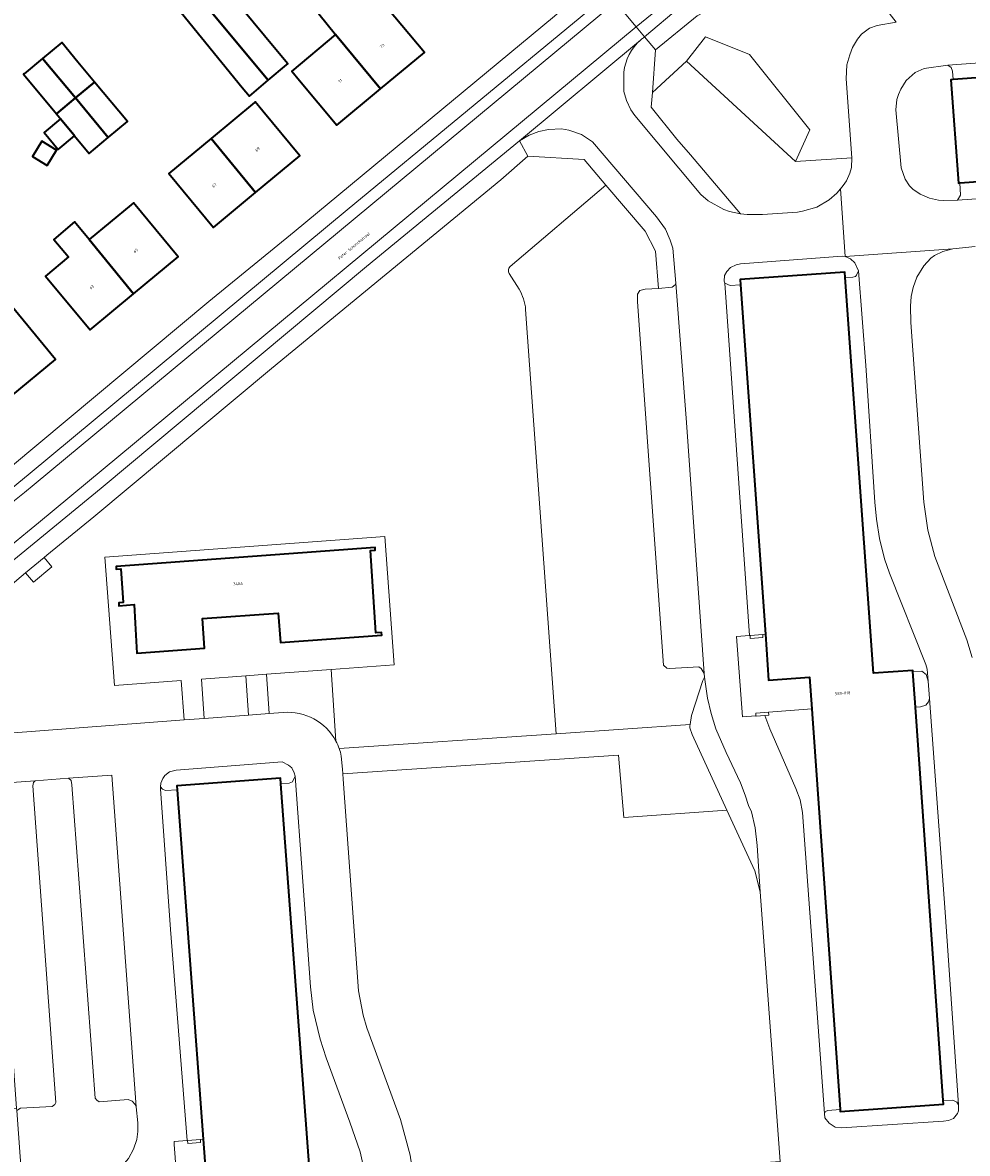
# Model space of a CAD drawing. Header units: metres. Extents: x 197700 to 204338, y 317132 to 325229.
# Tile 51 of 256: x 198762 to 198880, y 319502 to 319643. Entities that reach past the tile are written whole.
import ezdxf
from ezdxf.enums import TextEntityAlignment as Align

# ---------------------------------------------------------------- set-up
doc = ezdxf.new("R2010")
doc.units = ezdxf.units.M
for name, color, linetype, lineweight in [('B-WE-GR-BEPLANTING_CULTUUR_BODEMBEDEKKER-GV', 90, 'Continuous', 18), ('B-WE-GR-BEPLANTING_CULTUUR_HEESTERS-GV', 90, 'Continuous', 18), ('B-WE-IE-TERREINAFSCHEIDING_KUNSTMATIG_MUUR-GV', 90, 'Continuous', 18), ('B-WE-OG-BEBOUWING-GV', 7, 'Continuous', 35), ('B-WE-OG-BEBOUWING-T18', 10, 'Continuous', 18), ('B-WE-OG-TERREIN_CULTUURSCHEIDING-GV', 7, 'Continuous', 18), ('B-WE-OG-TERREIN_ERF-GV', 7, 'Continuous', 18), ('B-WE-OG-TOPOGRAFIE-T18', 10, 'Continuous', 18), ('B-WE-VH-VERHARDING_ASFALT-GV', 252, 'Continuous', 18), ('B-WE-VH-VERHARDING_BETONSTRAATSTEEN-GV', 252, 'Continuous', 18), ('B-WE-VH-VERHARDING_GRASBETONSTEEN-GV', 70, 'Continuous', 18), ('B-WE-VH-VERHARDING_TEGEL-GV', 252, 'Continuous', 18)]:
    doc.layers.add(name, color=color, linetype=linetype, lineweight=lineweight)
doc.styles.add('NLCS-ISO-M200-T18', font='NLCS-ISO.ttf', dxfattribs={"height": 0.36})

msp = doc.modelspace()

# ---------------------------------------------------------------- linework, layer by layer
at = {"layer": 'B-WE-GR-BEPLANTING_CULTUUR_BODEMBEDEKKER-GV'}
msp.add_lwpolyline([(198865.986, 319626.494), (198858.966, 319626.068), (198845.318, 319638.584), (198841.05, 319634.69), (198840.918, 319632.836), (198844.104, 319628.86), (198845.823, 319626.873), (198852.089, 319619.52), (198852.89, 319619.427), (198854.841, 319619.443), (198859.191, 319619.73), (198859.84, 319619.836), (198861.637, 319620.352), (198863.18, 319621.265), (198864.123, 319622.074), (198864.58, 319622.627), (198864.915, 319623.032), (198865.309, 319623.636), (198865.752, 319624.59), (198865.946, 319625.292)], close=True, dxfattribs=at)
for points in [[(198768.041, 319548.947), (198763.866, 319548.639), (198763.663, 319548.434), (198763.565, 319547.983), (198766.432, 319508.412), (198766.333, 319508.16), (198765.984, 319507.908), (198762.035, 319507.683), (198761.555, 319507.399), (198762.179, 319498.786)], [(198774.204, 319500), (198774.54, 319500.255), (198775.532, 319501.412), (198776.174, 319502.567), (198776.566, 319503.771), (198776.711, 319504.773), (198776.703, 319505.874), (198776.489, 319507.874), (198776.387, 319508.174), (198775.984, 319508.572), (198775.483, 319508.769), (198771.884, 319508.496), (198771.582, 319508.694), (198771.38, 319508.943), (198768.467, 319548.114), (198768.363, 319548.664), (198768.041, 319548.947)]]:
    msp.add_lwpolyline(points, dxfattribs=at)
at = {"layer": 'B-WE-GR-BEPLANTING_CULTUUR_HEESTERS-GV'}
msp.add_lwpolyline([(198845.318, 319638.584), (198858.966, 319626.068), (198860.749, 319630.003), (198853.191, 319639.45), (198847.68, 319641.655)], close=True, dxfattribs=at)
for points in [[(198847.508, 319562.025), (198847.153, 319562.674), (198846.852, 319562.872), (198843.252, 319562.65), (198842.852, 319562.697), (198842.448, 319563.095), (198839.194, 319608.52), (198839.187, 319609.471), (198839.484, 319609.923), (198840.134, 319610.078), (198841.834, 319610.189), (198841.452, 319614.84), (198840.136, 319617.334), (198835.247, 319623.089), (198823.264, 319612.909)], [(198823.155, 319612.057), (198824.391, 319610.084)], [(198825.203, 319607.556), (198829.002, 319554.52), (198845.776, 319555.674), (198845.943, 319556.81), (198847.364, 319561.174), (198847.561, 319561.576), (198847.508, 319562.025)]]:
    msp.add_lwpolyline(points, dxfattribs=at)
for points in [[(198823.264, 319612.909, 0.370271), (198823.155, 319612.057)], [(198824.391, 319610.084, -0.1119448), (198825.203, 319607.556)]]:
    msp.add_lwpolyline(points, format="xyb", dxfattribs=at)
at = {"layer": 'B-WE-IE-TERREINAFSCHEIDING_KUNSTMATIG_MUUR-GV'}
for points in [[(198854.855, 319566.93), (198853.259, 319566.812), (198853.288, 319566.433), (198854.883, 319566.551)], [(198855.13, 319556.793), (198855.607, 319556.828), (198855.578, 319557.207), (198853.983, 319557.089), (198854.007, 319556.76), (198854.011, 319556.71), (198855.112, 319556.791)], [(198784.559, 319503.418), (198784.531, 319503.797), (198782.935, 319503.679), (198782.964, 319503.3)]]:
    msp.add_lwpolyline(points, close=True, dxfattribs=at)
at = {"layer": 'B-WE-OG-BEBOUWING-GV'}
for points in [[(198807.048, 319635.126), (198812.539, 319639.697), (198806.902, 319646.469), (198804.697, 319649.099), (198799.344, 319644.516), (198801.427, 319641.911)], [(198784.399, 319646.556), (198793.018, 319636.203), (198795.306, 319638.132), (198795.464, 319638.265), (198793.979, 319640.049), (198789.709, 319645.178), (198786.868, 319648.59)], [(198784.399, 319646.556), (198782.111, 319644.671), (198789.739, 319635.32), (198790.648, 319634.205), (198793.018, 319636.203)], [(198879.505, 319623.379), (198928.897, 319626.968), (198933.857, 319627.329), (198983.807, 319630.959), (198984.217, 319630.989), (198983.28, 319643.893), (198982.866, 319643.863), (198936.758, 319640.511), (198932.574, 319640.207), (198932.72, 319638.212), (198929.228, 319637.959), (198929.083, 319639.953), (198927.948, 319639.871), (198924.9, 319639.649), (198878.664, 319636.289), (198878.378, 319636.269), (198879.315, 319623.365)], [(198807.048, 319635.126), (198801.427, 319641.911), (198795.958, 319637.359), (198796.936, 319636.184), (198801.596, 319630.587)], [(198764.799, 319638.943), (198768.903, 319633.998), (198771.291, 319635.978), (198769.207, 319638.491), (198767.188, 319640.924)], [(198766.512, 319632.016), (198768.903, 319633.998), (198764.799, 319638.943), (198762.489, 319637.026), (198762.41, 319636.961)], [(198768.903, 319633.998), (198773.006, 319629.055), (198775.392, 319631.034), (198771.291, 319635.978)], [(198768.903, 319633.998), (198766.512, 319632.016), (198766.898, 319631.55), (198767.036, 319631.384), (198768.697, 319629.382), (198768.802, 319629.255), (198770.614, 319627.071), (198773.006, 319629.055)], [(198791.282, 319633.433), (198791.28, 319633.431), (198785.874, 319628.939), (198791.414, 319622.157), (198796.975, 319626.778), (198792.34, 319632.357), (198791.379, 319633.513)], [(198768.802, 319629.255), (198768.697, 319629.382), (198767.036, 319631.384), (198764.99, 319629.687), (198766.757, 319627.558)], [(198765.369, 319625.551), (198766.54, 319627.481), (198764.706, 319628.593), (198763.536, 319626.663)], [(198785.874, 319628.939), (198780.574, 319624.535), (198786.17, 319617.8), (198791.414, 319622.157)], [(198770.628, 319616.293), (198776.165, 319609.489), (198781.759, 319614.132), (198776.156, 319620.882), (198775.861, 319620.637)], [(198770.628, 319616.293), (198768.769, 319618.497), (198766.188, 319616.299), (198768.013, 319614.122), (198765.14, 319611.737), (198770.743, 319604.988), (198776.165, 319609.489)], [(198755.318, 319603.527), (198760.865, 319596.723), (198766.41, 319601.307), (198760.816, 319608.073), (198757.067, 319612.67), (198751.539, 319608.162), (198752.826, 319606.583)], [(198873.948, 319557.838), (198873.633, 319562.292), (198873.624, 319562.416), (198868.684, 319562.066), (198865.18, 319611.547), (198865.133, 319612.221), (198852.045, 319611.294), (198852.09, 319610.653), (198855.184, 319566.955), (198855.591, 319561.208), (198860.7, 319561.57), (198860.98, 319557.609), (198861.022, 319557.018), (198864.527, 319507.531), (198864.544, 319507.286), (198877.462, 319508.201), (198877.429, 319508.662)], [(198776.372, 319568.354), (198776.591, 319564.575), (198785.051, 319565.203), (198784.774, 319568.937), (198794.271, 319569.603), (198794.539, 319565.911), (198807.203, 319566.841), (198807.177, 319567.181), (198806.473, 319567.112), (198805.782, 319577.416), (198806.404, 319577.46), (198806.38, 319577.802), (198773.976, 319575.401), (198774, 319575.069), (198774.562, 319575.11), (198774.867, 319570.917), (198774.31, 319570.872), (198774.338, 319570.523), (198776.237, 319570.688)], [(198807.196, 319445.333), (198803.499, 319494.994), (198803.179, 319499.287), (198798.264, 319498.94), (198794.596, 319548.236), (198794.542, 319548.95), (198781.573, 319547.985), (198781.61, 319547.494), (198784.86, 319503.822), (198785.275, 319498.24), (198785.289, 319498.058), (198790.116, 319498.417), (198790.411, 319494.458), (198790.45, 319493.933), (198794.154, 319444.156), (198794.155, 319444.151), (198807.213, 319445.098)]]:
    msp.add_lwpolyline(points, close=True, dxfattribs=at)
at = {"layer": 'B-WE-OG-TERREIN_CULTUURSCHEIDING-GV'}
for points in [[(198871.541, 319643.465), (198866.609, 319649.829), (198862.781, 319654.534), (198857.217, 319649.983), (198846.667, 319644.281), (198841.426, 319639.994), (198841.05, 319634.69), (198845.318, 319638.584), (198847.68, 319641.655), (198853.191, 319639.45), (198860.749, 319630.003), (198858.966, 319626.068), (198865.986, 319626.494), (198865.298, 319636.396), (198865.383, 319638.148), (198865.723, 319639.402), (198866.065, 319640.306), (198866.706, 319641.362), (198867.2, 319641.967), (198868.195, 319642.726), (198869.142, 319643.035)], [(198790.552, 319556.839), (198793.109, 319557.031), (198792.794, 319561.952), (198790.197, 319561.761)], [(198857.02, 319501.025), (198854.544, 319534.743), (198853.876, 319537.391), (198850.373, 319544.977), (198837.474, 319544.044), (198836.81, 319551.845), (198802.348, 319549.495), (198802.386, 319548.851), (198804.304, 319522.364), (198804.876, 319519.315), (198805.336, 319517.766), (198809.564, 319506.281), (198810.745, 319501.834), (198811.355, 319497.88)]]:
    msp.add_lwpolyline(points, close=True, dxfattribs=at)
for points in [[(198823.264, 319612.909), (198835.247, 319623.089), (198832.522, 319626.296), (198825.466, 319626.702), (198822.085, 319623.778), (198793.429, 319600.173), (198771.195, 319581.615), (198765.323, 319576.823), (198764.979, 319576.536), (198765.941, 319575.385), (198763.637, 319573.462), (198762.676, 319574.614), (198756.32, 319569.309), (198751.148, 319564.772), (198743.641, 319557.867), (198740.71, 319554.946), (198747.29, 319552.48)], [(198881.416, 319615.442), (198878.617, 319615.125), (198877.368, 319614.817), (198876.321, 319614.309), (198875.874, 319613.956), (198874.979, 319613), (198874.139, 319611.593), (198873.647, 319610.289), (198873.405, 319609.186), (198873.313, 319607.984), (198873.376, 319605.932), (198874.977, 319583.47), (198875.5, 319579.97), (198876.373, 319576.672), (198880.394, 319566.237), (198881.059, 319564.039)], [(198824.391, 319610.084), (198823.155, 319612.057)], [(198801.895, 319552.654), (198829.002, 319554.52), (198825.203, 319607.556)], [(198747.29, 319552.48), (198747.277, 319552.685), (198747.473, 319553.237), (198748.171, 319553.542), (198752.272, 319553.767), (198760.085, 319554.55), (198782.479, 319556.232), (198782.121, 319561.156), (198773.78, 319560.529), (198772.581, 319576.579), (198807.575, 319579.177), (198808.75, 319563.124), (198800.884, 319562.546), (198801.48, 319553.595)]]:
    msp.add_lwpolyline(points, dxfattribs=at)
for points in [[(198823.155, 319612.057, -0.370271), (198823.264, 319612.909)], [(198825.203, 319607.556, 0.1119448), (198824.391, 319610.084)], [(198801.48, 319553.595, -0.0370235), (198801.895, 319552.654)]]:
    msp.add_lwpolyline(points, format="xyb", dxfattribs=at)
at = {"layer": 'B-WE-OG-TERREIN_ERF-GV'}
for points in [[(198776.43, 319672.456), (198781.763, 319676.866), (198787.189, 319670.304), (198789.894, 319666.915), (198789.936, 319666.864), (198784.582, 319662.436), (198781.8, 319665.848), (198776.309, 319661.307), (198779.121, 319657.92), (198786.868, 319648.59), (198789.709, 319645.178), (198793.979, 319640.049), (198795.464, 319638.265), (198795.306, 319638.132), (198793.018, 319636.203), (198790.648, 319634.205), (198789.739, 319635.32), (198782.111, 319644.671), (198778.132, 319649.549), (198780.458, 319651.44), (198773.47, 319660.101), (198775.757, 319661.974), (198770.883, 319667.869)], [(198806.902, 319646.469), (198812.539, 319639.697), (198807.048, 319635.126), (198801.596, 319630.587), (198796.936, 319636.184), (198795.958, 319637.359), (198801.427, 319641.911), (198799.344, 319644.516), (198804.697, 319649.099)], [(198771.291, 319635.978), (198775.392, 319631.034), (198773.006, 319629.055), (198770.614, 319627.071), (198768.802, 319629.255), (198766.757, 319627.558), (198764.99, 319629.687), (198767.036, 319631.384), (198766.898, 319631.55), (198766.512, 319632.016), (198762.41, 319636.961), (198762.489, 319637.026), (198764.799, 319638.943), (198767.188, 319640.924), (198769.207, 319638.491)], [(198791.414, 319622.157), (198786.17, 319617.8), (198780.574, 319624.535), (198785.874, 319628.939), (198791.28, 319633.431), (198791.282, 319633.433), (198791.379, 319633.513), (198792.34, 319632.357), (198796.975, 319626.778)], [(198765.369, 319625.551), (198763.536, 319626.663), (198764.706, 319628.593), (198766.54, 319627.481)], [(198766.188, 319616.299), (198768.769, 319618.497), (198770.628, 319616.293), (198775.861, 319620.637), (198776.156, 319620.882), (198781.759, 319614.132), (198776.165, 319609.489), (198770.743, 319604.988), (198765.14, 319611.737), (198768.013, 319614.122)], [(198760.865, 319596.723), (198755.46, 319592.254), (198749.866, 319599.02), (198752.653, 319601.324), (198750.152, 319604.306), (198752.826, 319606.583), (198751.539, 319608.162), (198757.067, 319612.67), (198760.816, 319608.073), (198766.41, 319601.307)]]:
    msp.add_lwpolyline(points, close=True, dxfattribs=at)
msp.add_lwpolyline([(198750.102, 319578.979), (198785.57, 319608.532), (198796.266, 319617.259), (198828.8, 319644.24)], dxfattribs=at)
at = {"layer": 'B-WE-VH-VERHARDING_ASFALT-GV'}
for points in [[(198940.592, 319732.453), (198836.434, 319645.988), (198839.029, 319642.873), (198843.48, 319646.565), (198855.73, 319653.437), (198864.407, 319660.776)], [(198836.434, 319645.988), (198835.578, 319647.016), (198832.998, 319644.867), (198802.901, 319620.003), (198763.254, 319587.07), (198757.234, 319582.177), (198747.683, 319574.159), (198738.289, 319565.391), (198734.263, 319561.462), (198729.394, 319556.476), (198726.018, 319552.701), (198723.333, 319550.332), (198722.921, 319550.005), (198710.574, 319535.937), (198693.392, 319517.11), (198689.169, 319512.629), (198685.393, 319509.002), (198681.314, 319505.522), (198678.228, 319503.2), (198676.137, 319501.736), (198672.379, 319499.278), (198666.871, 319496.187), (198610.883, 319466.624)], [(198843.48, 319646.565), (198839.029, 319642.873), (198840.06, 319641.634), (198844.528, 319645.377)], [(198764.289, 319580.875), (198839.029, 319642.873), (198836.434, 319645.988), (198763.758, 319585.656)], [(198763.758, 319585.656), (198836.434, 319645.988)], [(198871.541, 319643.465), (198869.142, 319643.035), (198868.195, 319642.726), (198867.2, 319641.967), (198866.706, 319641.362), (198866.065, 319640.306), (198865.723, 319639.402), (198865.383, 319638.148), (198865.298, 319636.396), (198865.986, 319626.494), (198865.946, 319625.292), (198865.752, 319624.59), (198865.309, 319623.636), (198864.915, 319623.032), (198864.58, 319622.627), (198865.167, 319614.189), (198878.617, 319615.125), (198881.416, 319615.442)], [(198839.029, 319642.873), (198764.289, 319580.875)], [(198839.92, 319641.516), (198840.06, 319641.634), (198839.029, 319642.873)], [(198615.82, 319458.004), (198672.063, 319491.119), (198675.469, 319493.014), (198676.921, 319493.912), (198680.678, 319496.557), (198681.631, 319497.306), (198682.532, 319497.754), (198695.945, 319509.268), (198697.036, 319510.626), (198708.161, 319522.759), (198715.757, 319531.315), (198728.369, 319545.208), (198735.67, 319553.012), (198739.943, 319557.244), (198745.759, 319562.836), (198750.084, 319566.767), (198760.479, 319575.691), (198772.121, 319585.224), (198805.3, 319612.91), (198824.453, 319628.647), (198839.586, 319641.238)], [(198839.586, 319641.238), (198824.453, 319628.647), (198825.649, 319629.355), (198826.846, 319629.813), (198828.045, 319630.072), (198829.696, 319630.132), (198830.597, 319629.988), (198832.201, 319629.447), (198833.558, 319628.504), (198841.574, 319619.145), (198842.685, 319617.601), (198843.294, 319616.203), (198843.601, 319615.204), (198843.979, 319610.852), (198845.298, 319593.444), (198847.508, 319562.025), (198847.561, 319561.576), (198847.929, 319558.976), (198848.392, 319557.027), (198849.005, 319555.129), (198850.275, 319552.183), (198852.051, 319548.39), (198852.662, 319546.843), (198853.07, 319545.545), (198853.427, 319544.746), (198853.89, 319542.747), (198854.155, 319540.546), (198854.544, 319534.743)], [(198903.926, 319622.942), (198879.188, 319621.237), (198877.476, 319621.174), (198876.825, 319621.22), (198875.724, 319621.463), (198874.519, 319621.956), (198873.615, 319622.601), (198873.212, 319622.999), (198872.656, 319623.847), (198872.146, 319625.244), (198871.498, 319632.498), (198871.639, 319633.8), (198871.818, 319634.45), (198872.113, 319635.103), (198872.773, 319636.159), (198873.917, 319637.167), (198875.041, 319637.68), (198877.983, 319638.08), (198909.861, 319640.447)], [(198881.059, 319564.039), (198880.394, 319566.237), (198876.373, 319576.672), (198875.5, 319579.97), (198874.977, 319583.47), (198873.376, 319605.932), (198873.313, 319607.984), (198873.405, 319609.186), (198873.647, 319610.289), (198874.139, 319611.593), (198874.979, 319613), (198875.874, 319613.956), (198876.321, 319614.309), (198877.368, 319614.817), (198878.617, 319615.125), (198865.167, 319614.189), (198864.58, 319622.627), (198864.123, 319622.074), (198863.18, 319621.265), (198861.637, 319620.352), (198859.84, 319619.836), (198859.191, 319619.73), (198854.841, 319619.443), (198852.89, 319619.427), (198852.089, 319619.52), (198850.687, 319619.808), (198849.984, 319620.053), (198848.024, 319621.136), (198847.116, 319621.93), (198838.876, 319631.817), (198838.37, 319632.514), (198837.81, 319633.66), (198837.499, 319634.809), (198837.464, 319637.228)], [(198794.894, 319557.165), (198793.109, 319557.031), (198790.552, 319556.839), (198785.014, 319556.423), (198782.479, 319556.232), (198760.085, 319554.55), (198752.272, 319553.767), (198755.534, 319507.242), (198761.535, 319507.68), (198758.612, 319548.252), (198763.866, 319548.639), (198768.041, 319548.947), (198773.46, 319549.347), (198776.489, 319507.874), (198776.703, 319505.874), (198776.711, 319504.773), (198776.566, 319503.771), (198776.174, 319502.567), (198775.532, 319501.412), (198774.54, 319500.255), (198774.204, 319500)], [(198787.701, 319435.505), (198813.943, 319437.51), (198815.244, 319437.607), (198815.644, 319437.657), (198811.754, 319491.997), (198811.55, 319495.227), (198811.355, 319497.88), (198810.745, 319501.834), (198809.564, 319506.281), (198805.336, 319517.766), (198804.876, 319519.315), (198804.304, 319522.364), (198802.386, 319548.851), (198802.348, 319549.495), (198802.314, 319550.087), (198802.152, 319551.721)], [(198781.964, 319493.829), (198781.268, 319503.174), (198781.24, 319503.553), (198782.888, 319503.675), (198780.793, 319530.023), (198779.525, 319547.633), (198779.558, 319547.884), (198779.571, 319548.334), (198779.817, 319548.936), (198780.064, 319549.289), (198780.661, 319549.742), (198781.511, 319549.948), (198794.759, 319550.982), (198795.562, 319550.587), (198795.964, 319550.239), (198796.268, 319549.641), (198796.379, 319549.212), (198798.299, 319522.876), (198798.618, 319519.975), (198799.492, 319516.328), (198800.259, 319513.98), (198803.214, 319505.941), (198804.489, 319502.245), (198805, 319500)], [(198854.544, 319534.743), (198857.02, 319501.025), (198857.334, 319499.283), (198857.684, 319498.982), (198858.483, 319498.88), (198861.485, 319499.075), (198868.914, 319499.557), (198871.473, 319499.723), (198875.544, 319499.987), (198875.746, 319500), (198879.435, 319500.315), (198880.583, 319500.522)]]:
    msp.add_lwpolyline(points, dxfattribs=at)
for points in [[(198837.464, 319637.228, -0.1804327), (198839.586, 319641.238)], [(198839.586, 319641.238, -0.015908), (198839.92, 319641.516)], [(198763.758, 319585.656, 0.0359616), (198726.534, 319551.482)], [(198726.534, 319551.482, -0.0359616), (198763.758, 319585.656)], [(198722.622, 319541.21, -0.0421955), (198764.289, 319580.875)], [(198764.289, 319580.875, 0.0421955), (198722.622, 319541.21)], [(198801.48, 319553.595, 0.2997251), (198794.894, 319557.165)], [(198801.895, 319552.654, 0.0370235), (198801.48, 319553.595)], [(198802.152, 319551.721, 0.0353451), (198801.895, 319552.654)]]:
    msp.add_lwpolyline(points, format="xyb", dxfattribs=at)
msp.add_lwpolyline([(198865.167, 319614.189), (198865.82, 319613.893), (198866.373, 319613.396), (198866.83, 319612.398), (198867.759, 319600.542), (198868.874, 319583.482), (198869.089, 319581.331), (198869.455, 319578.931), (198870.072, 319576.382), (198870.684, 319574.584), (198875.262, 319563.151), (198875.416, 319562.602), (198875.547, 319561.089), (198875.686, 319558.925), (198877.671, 319532.186), (198879.333, 319508.123), (198879.338, 319507.372), (198879.19, 319507.021), (198878.693, 319506.417), (198878.095, 319506.163), (198877.445, 319506.059), (198864.695, 319505.227), (198863.895, 319505.322), (198863.14, 319505.819), (198862.636, 319506.515), (198862.559, 319507.051), (198859.829, 319544.686), (198859.519, 319546.235), (198859.009, 319547.684), (198855.758, 319555.121), (198855.13, 319556.793), (198855.112, 319556.791), (198854.011, 319556.71), (198854.007, 319556.76), (198852.312, 319556.635), (198851.564, 319566.687), (198853.178, 319566.806), (198850.091, 319610.86), (198850.032, 319611.102), (198850.076, 319611.792), (198850.374, 319612.295), (198850.82, 319612.797), (198851.518, 319613.152), (198852.067, 319613.255), (198864.766, 319614.236)], close=True, dxfattribs=at)
at = {"layer": 'B-WE-VH-VERHARDING_BETONSTRAATSTEEN-GV'}
for points in [[(198877.983, 319638.08), (198878.415, 319637.796), (198878.568, 319637.346), (198878.664, 319636.289), (198924.9, 319639.649), (198925.133, 319640.862), (198924.662, 319640.921), (198924.702, 319641.239), (198924.769, 319641.23), (198924.751, 319641.473), (198909.861, 319640.447)], [(198928.897, 319626.968), (198879.505, 319623.379), (198879.572, 319621.838), (198879.188, 319621.237), (198903.926, 319622.942), (198930.108, 319624.852), (198929.225, 319625.23), (198928.972, 319625.578)], [(198865.18, 319611.547), (198868.684, 319562.066), (198873.624, 319562.416), (198873.633, 319562.292), (198874.768, 319562.348), (198875.271, 319561.9), (198875.547, 319561.089), (198875.416, 319562.602), (198875.262, 319563.151), (198870.684, 319574.584), (198870.072, 319576.382), (198869.455, 319578.931), (198869.089, 319581.331), (198868.874, 319583.482), (198867.759, 319600.542), (198866.83, 319612.398), (198866.584, 319611.846), (198866.435, 319611.695), (198866.135, 319611.593)], [(198843.979, 319610.852), (198843.882, 319610.652), (198843.534, 319610.349), (198841.834, 319610.189), (198840.134, 319610.078), (198839.484, 319609.923), (198839.187, 319609.471), (198839.194, 319608.52), (198842.448, 319563.095), (198842.852, 319562.697), (198843.252, 319562.65), (198846.852, 319562.872), (198847.153, 319562.674), (198847.508, 319562.025), (198845.298, 319593.444)], [(198852.09, 319610.653), (198850.786, 319610.545), (198850.091, 319610.86), (198853.178, 319566.806), (198853.259, 319566.812), (198854.855, 319566.93), (198855.184, 319566.955)], [(198860.7, 319561.57), (198855.591, 319561.208), (198855.184, 319566.955), (198854.855, 319566.93), (198854.883, 319566.551), (198853.288, 319566.433), (198853.259, 319566.812), (198853.178, 319566.806), (198851.564, 319566.687), (198852.312, 319556.635), (198854.007, 319556.76), (198853.983, 319557.089), (198855.578, 319557.207), (198860.98, 319557.609)], [(198847.561, 319561.576), (198847.364, 319561.174), (198845.943, 319556.81), (198845.776, 319555.674), (198845.751, 319555.508), (198845.753, 319555.258), (198846.009, 319554.409), (198850.373, 319544.977), (198853.876, 319537.391), (198854.544, 319534.743), (198854.155, 319540.546), (198853.89, 319542.747), (198853.427, 319544.746), (198853.07, 319545.545), (198852.662, 319546.843), (198852.051, 319548.39), (198850.275, 319552.183), (198849.005, 319555.129), (198848.392, 319557.027), (198847.929, 319558.976)], [(198873.948, 319557.838), (198877.429, 319508.662), (198878.628, 319508.718), (198879.13, 319508.472), (198879.333, 319508.123), (198877.671, 319532.186), (198875.686, 319558.925), (198875.594, 319558.499), (198875.246, 319558.097), (198874.598, 319557.892)], [(198864.527, 319507.531), (198861.022, 319557.018), (198860.98, 319557.609), (198855.578, 319557.207), (198855.607, 319556.828), (198855.13, 319556.793), (198855.758, 319555.121), (198859.009, 319547.684), (198859.519, 319546.235), (198859.829, 319544.686), (198862.559, 319507.051), (198862.681, 319507.267), (198862.98, 319507.419)], [(198763.866, 319548.639), (198758.612, 319548.252), (198761.535, 319507.68), (198761.555, 319507.399), (198762.035, 319507.683), (198765.984, 319507.908), (198766.333, 319508.16), (198766.432, 319508.412), (198763.565, 319547.983), (198763.663, 319548.434)], [(198776.489, 319507.874), (198773.46, 319549.347), (198768.041, 319548.947), (198768.363, 319548.664), (198768.467, 319548.114), (198771.38, 319508.943), (198771.582, 319508.694), (198771.884, 319508.496), (198775.483, 319508.769), (198775.984, 319508.572), (198776.387, 319508.174)], [(198794.596, 319548.236), (198798.264, 319498.94), (198803.179, 319499.287), (198804.504, 319499.447), (198804.918, 319499.282), (198805.168, 319498.913), (198805, 319500), (198804.489, 319502.245), (198803.214, 319505.941), (198800.259, 319513.98), (198799.492, 319516.328), (198798.618, 319519.975), (198798.299, 319522.876), (198796.379, 319549.212), (198796.026, 319548.488), (198795.627, 319548.336)], [(198781.61, 319547.494), (198780.177, 319547.437), (198779.776, 319547.585), (198779.558, 319547.884), (198779.525, 319547.633), (198780.793, 319530.023), (198782.888, 319503.675), (198782.935, 319503.679), (198784.531, 319503.797), (198784.86, 319503.822)], [(198790.411, 319494.458), (198790.116, 319498.417), (198785.289, 319498.058), (198785.275, 319498.24), (198784.86, 319503.822), (198784.531, 319503.797), (198784.559, 319503.418), (198782.964, 319503.3), (198782.935, 319503.679), (198782.888, 319503.675), (198781.24, 319503.553), (198781.268, 319503.174), (198781.964, 319493.829), (198781.992, 319493.45), (198783.687, 319493.577), (198783.659, 319493.956), (198785.254, 319494.074)]]:
    msp.add_lwpolyline(points, close=True, dxfattribs=at)
at = {"layer": 'B-WE-VH-VERHARDING_GRASBETONSTEEN-GV'}
msp.add_lwpolyline([(198785.014, 319556.423), (198790.552, 319556.839), (198790.197, 319561.761), (198784.664, 319561.354)], close=True, dxfattribs=at)
msp.add_lwpolyline([(198801.48, 319553.595), (198800.884, 319562.546), (198792.794, 319561.952), (198793.109, 319557.031), (198794.894, 319557.165)], dxfattribs=at)
msp.add_lwpolyline([(198794.894, 319557.165, -0.2997251), (198801.48, 319553.595)], format="xyb", dxfattribs=at)
at = {"layer": 'B-WE-VH-VERHARDING_TEGEL-GV'}
for points in [[(198721.227, 319551.02), (198722.921, 319550.005), (198723.333, 319550.332), (198726.018, 319552.701), (198729.394, 319556.476), (198734.263, 319561.462), (198738.289, 319565.391), (198747.683, 319574.159), (198757.234, 319582.177), (198763.254, 319587.07), (198802.901, 319620.003), (198832.998, 319644.867), (198831.237, 319646.357), (198828.8, 319644.24), (198796.266, 319617.259), (198785.57, 319608.532), (198750.102, 319578.979), (198742.941, 319572.777), (198733.944, 319564.212), (198729.919, 319560.183)], [(198879.505, 319623.379), (198879.315, 319623.365), (198878.378, 319636.269), (198878.664, 319636.289), (198878.568, 319637.346), (198878.415, 319637.796), (198877.983, 319638.08), (198875.041, 319637.68), (198873.917, 319637.167), (198872.773, 319636.159), (198872.113, 319635.103), (198871.818, 319634.45), (198871.639, 319633.8), (198871.498, 319632.498), (198872.146, 319625.244), (198872.656, 319623.847), (198873.212, 319622.999), (198873.615, 319622.601), (198874.519, 319621.956), (198875.724, 319621.463), (198876.825, 319621.22), (198877.476, 319621.174), (198879.188, 319621.237), (198879.572, 319621.838)], [(198824.453, 319628.647), (198825.466, 319626.702), (198832.522, 319626.296), (198835.247, 319623.089), (198840.136, 319617.334), (198841.452, 319614.84), (198841.834, 319610.189), (198843.534, 319610.349), (198843.882, 319610.652), (198843.979, 319610.852), (198843.601, 319615.204), (198843.294, 319616.203), (198842.685, 319617.601), (198841.574, 319619.145), (198833.558, 319628.504), (198832.201, 319629.447), (198830.597, 319629.988), (198829.696, 319630.132), (198828.045, 319630.072), (198826.846, 319629.813), (198825.649, 319629.355)], [(198865.18, 319611.547), (198866.135, 319611.593), (198866.435, 319611.695), (198866.584, 319611.846), (198866.83, 319612.398), (198866.373, 319613.396), (198865.82, 319613.893), (198865.167, 319614.189), (198864.766, 319614.236), (198852.067, 319613.255), (198851.518, 319613.152), (198850.82, 319612.797), (198850.374, 319612.295), (198850.076, 319611.792), (198850.032, 319611.102), (198850.091, 319610.86), (198850.786, 319610.545), (198852.09, 319610.653), (198852.045, 319611.294), (198865.133, 319612.221)], [(198782.479, 319556.232), (198785.014, 319556.423), (198784.664, 319561.354), (198790.197, 319561.761), (198792.794, 319561.952), (198800.884, 319562.546), (198808.75, 319563.124), (198807.575, 319579.177), (198772.581, 319576.579), (198773.78, 319560.529), (198782.121, 319561.156)], [(198776.372, 319568.354), (198776.237, 319570.688), (198774.338, 319570.523), (198774.31, 319570.872), (198774.867, 319570.917), (198774.562, 319575.11), (198774, 319575.069), (198773.976, 319575.401), (198806.38, 319577.802), (198806.404, 319577.46), (198805.782, 319577.416), (198806.473, 319567.112), (198807.177, 319567.181), (198807.203, 319566.841), (198794.539, 319565.911), (198794.271, 319569.603), (198784.774, 319568.937), (198785.051, 319565.203), (198776.591, 319564.575)], [(198764.979, 319576.536), (198762.676, 319574.614), (198763.637, 319573.462), (198765.941, 319575.385)], [(198873.948, 319557.838), (198874.598, 319557.892), (198875.246, 319558.097), (198875.594, 319558.499), (198875.686, 319558.925), (198875.547, 319561.089), (198875.271, 319561.9), (198874.768, 319562.348), (198873.633, 319562.292)], [(198794.596, 319548.236), (198795.627, 319548.336), (198796.026, 319548.488), (198796.379, 319549.212), (198796.268, 319549.641), (198795.964, 319550.239), (198795.562, 319550.587), (198794.759, 319550.982), (198781.511, 319549.948), (198780.661, 319549.742), (198780.064, 319549.289), (198779.817, 319548.936), (198779.571, 319548.334), (198779.558, 319547.884), (198779.776, 319547.585), (198780.177, 319547.437), (198781.61, 319547.494), (198781.573, 319547.985), (198794.542, 319548.95)], [(198864.544, 319507.286), (198864.527, 319507.531), (198862.98, 319507.419), (198862.681, 319507.267), (198862.559, 319507.051), (198862.636, 319506.515), (198863.14, 319505.819), (198863.895, 319505.322), (198864.695, 319505.227), (198877.445, 319506.059), (198878.095, 319506.163), (198878.693, 319506.417), (198879.19, 319507.021), (198879.338, 319507.372), (198879.333, 319508.123), (198879.13, 319508.472), (198878.628, 319508.718), (198877.429, 319508.662), (198877.462, 319508.201)]]:
    msp.add_lwpolyline(points, close=True, dxfattribs=at)
for points in [[(198844.528, 319645.377), (198840.06, 319641.634), (198841.426, 319639.994), (198846.667, 319644.281)], [(198844.104, 319628.86), (198840.918, 319632.836), (198841.05, 319634.69), (198841.426, 319639.994), (198840.06, 319641.634), (198839.92, 319641.516)], [(198837.464, 319637.228), (198837.499, 319634.809), (198837.81, 319633.66), (198838.37, 319632.514), (198838.876, 319631.817), (198847.116, 319621.93), (198848.024, 319621.136), (198849.984, 319620.053), (198850.687, 319619.808), (198852.089, 319619.52), (198845.823, 319626.873), (198844.104, 319628.86)], [(198756.32, 319569.309), (198762.676, 319574.614), (198764.979, 319576.536), (198765.323, 319576.823), (198771.195, 319581.615), (198793.429, 319600.173), (198822.085, 319623.778), (198825.466, 319626.702), (198824.453, 319628.647), (198805.3, 319612.91), (198772.121, 319585.224), (198760.479, 319575.691)], [(198836.81, 319551.845), (198837.474, 319544.044), (198850.373, 319544.977), (198846.009, 319554.409), (198845.753, 319555.258), (198845.751, 319555.508), (198845.776, 319555.674), (198829.002, 319554.52), (198801.895, 319552.654)], [(198802.152, 319551.721), (198802.314, 319550.087), (198802.348, 319549.495), (198836.81, 319551.845)]]:
    msp.add_lwpolyline(points, dxfattribs=at)
for points in [[(198839.586, 319641.238, 0.1804327), (198837.464, 319637.228)], [(198839.92, 319641.516, 0.015908), (198839.586, 319641.238)], [(198801.895, 319552.654, -0.0353451), (198802.152, 319551.721)]]:
    msp.add_lwpolyline(points, format="xyb", dxfattribs=at)

# ---------------------------------------------------------------- texts
at = {"layer": 'B-WE-OG-BEBOUWING-T18', "style": 'NLCS-ISO-M200-T18'}
for s, rotation, p in [('73', 39.7, (198807.254, 319640.502)), ('71', 39.7, (198801.999, 319636.127)), ('69', 39.7, (198791.673, 319627.573)), ('67', 39.7, (198786.271, 319623.084)), ('65', 39.6, (198776.444, 319614.919)), ('63', 39.7, (198770.936, 319610.347)), ('340A', 4, (198789.243, 319573.26)), ('580-818', 4, (198864.851, 319559.576))]:
    msp.add_text(s, height=0.36, rotation=rotation, dxfattribs=at).set_placement(p, align=Align.MIDDLE)
at = {"layer": 'B-WE-OG-TOPOGRAFIE-T18', "style": 'NLCS-ISO-M200-T18'}
msp.add_text('Peter Schunckstraat', height=0.36, rotation=39.8, dxfattribs=at).set_placement((198803.741, 319615.518), align=Align.MIDDLE)

doc.saveas('drawing.dxf')
